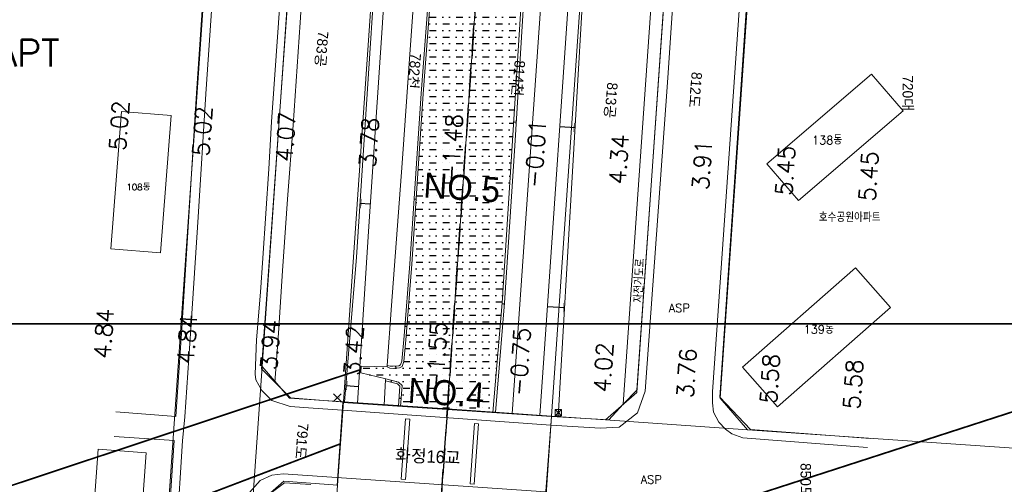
# Model space of a CAD drawing. Header units: metres. Extents: x 183400 to 184400, y 422200 to 427800.
# Tile 4 of 221: x 183903 to 184138, y 422562 to 422673. Entities that reach past the tile are written whole.
import ezdxf
from ezdxf.enums import TextEntityAlignment as Align

# ---------------------------------------------------------------- set-up
doc = ezdxf.new("R2010")
doc.units = ezdxf.units.M
doc.linetypes.add('DASHED2', pattern=[9.525, 6.35, -3.175])
for name, color, linetype in [('NR', 7, 'Continuous'), ('num', 7, 'Continuous'), ('si', 7, 'Continuous'), ('교량명', 7, 'Continuous'), ('구조물명칭_작업', 5, 'Continuous'), ('동별경계', 3, 'DASHED2'), ('일람표', 7, 'Continuous'), ('하천', 140, 'Continuous'), ('횡단타점', 11, 'Continuous')]:
    doc.layers.add(name, color=color, linetype=linetype)
for name, color, linetype, lineweight in [('지번', 252, 'Continuous', 5), ('지적', 252, 'Continuous', 5), ('현황도', 7, 'Continuous', 5), ('현황선', 7, 'Continuous', 5)]:
    doc.layers.add(name, color=color, linetype=linetype, lineweight=lineweight)
doc.layers.get('si').off()
doc.styles.add('GHS', font='ROMANS', dxfattribs={"bigfont": 'GHS'})
doc.styles.add('gwang', font='romans.shx', dxfattribs={"bigfont": ' WHGTXT.SHX'})
doc.styles.get("Standard").update_dxf_attribs({"font": 'romans.shx', "bigfont": 'ghs.shx'})
doc.styles.add('UPM', font='Gulim.ttf')
doc.styles.add('돋움', font='Dotum.ttf')

# ---------------------------------------------------------------- blocks, each defined once
blk = doc.blocks.new('si')
at = {"layer": '현황선'}
for points in [[(-0.75, 0.75), (-0.75, -0.75), (0.75, -0.75), (0.75, 0.75), (-0.75, 0.75), (0.75, -0.75)], [(-0.75, -0.75), (0.75, 0.75)]]:
    blk.add_lwpolyline(points, dxfattribs=at)
at = {"layer": '현황선', "style": 'GHS'}
blk.add_text('신호제어기', height=0.228, dxfattribs=at).set_placement((-0.74, -0.15))

msp = doc.modelspace()

# ---------------------------------------------------------------- hatches: boundary and pattern name
at = {"layer": '하천'}
h = msp.add_hatch(dxfattribs=at)
h.set_pattern_fill('MUDST', color=256, scale=0.25, style=0)
h.paths.add_polyline_path([(184025.96, 422718.75), (184027.1, 422737.44), (184027.84, 422755.09), (184006.38, 422755.82), (184005.52, 422743.45), (184004.21, 422722.18), (184002.42, 422697.04), (184000.86, 422676.12), (183999.25, 422655.09), (183997.76, 422632.39), (183996.5, 422614.3), (183995.17, 422597.05), (183994.61, 422590.92), (183994.17, 422589.77), (183993.59, 422589.45), (183992.11, 422589.29), (183991.22, 422589.31), (183990.6, 422589.69), (183984.41, 422589.86), (183984.33, 422588.21), (183990.28, 422586.81), (183993.31, 422586.01), (183994.18, 422585.2), (183993.8, 422580.2), (184015.96, 422578.73), (184018.13, 422605.03), (184020.57, 422642.65), (184023.35, 422687), (184024.32, 422699.85)])

# ---------------------------------------------------------------- linework, layer by layer
at = {"layer": 'NR'}
for p, q in [((184020.84, 422648.34), (184021.53, 422648.29)), ((184032.01, 422647.26), (184035.63, 422647.04)), ((183986.56, 422628.62), (183984.1, 422628.78)), ((183997.58, 422629.79), (183997.08, 422629.82)), ((184018.11, 422604.83), (184018.68, 422604.79)), ((184029.05, 422604.16), (184033.09, 422603.92)), ((183995.35, 422599.29), (183994.85, 422599.33)), ((183992.77, 422589.36), (183992.71, 422589.86)), ((183991.64, 422586.46), (183991.51, 422585.97)), ((183983.78, 422584.89), (183980.72, 422585.14)), ((183993.94, 422582.05), (183993.44, 422582.09))]:
    msp.add_line(p, q, dxfattribs=at)
for points in [[(184021.46, 422648.78), (184021.4, 422647.82), (184021.41, 422648.78), (184021.35, 422647.82)], [(184021.52, 422648.99), (184021.44, 422647.61), (184021.48, 422648.99), (184021.39, 422647.61)], [(184021.58, 422649.19), (184021.47, 422647.4), (184021.54, 422649.19), (184021.42, 422647.4)], [(184035.48, 422648.1), (184035.36, 422646.01), (184035.38, 422648.11), (184035.25, 422646.01)], [(184035.61, 422648.55), (184035.44, 422645.55), (184035.51, 422648.55), (184035.33, 422645.56)], [(184035.74, 422648.99), (184035.51, 422645.1), (184035.64, 422649), (184035.41, 422645.1)], [(183983.97, 422626.83), (183984.22, 422630.72), (183984.08, 422626.83), (183984.33, 422630.72)], [(183984.11, 422627.27), (183984.3, 422630.27), (183984.21, 422627.27), (183984.41, 422630.26)], [(183984.24, 422627.72), (183984.38, 422629.81), (183984.35, 422627.71), (183984.48, 422629.81)], [(183997.03, 422629.17), (183997.12, 422630.47), (183997.07, 422629.17), (183997.16, 422630.47)], [(183997.08, 422629.32), (183997.15, 422630.32), (183997.11, 422629.32), (183997.18, 422630.31)], [(183997.12, 422629.47), (183997.17, 422630.16), (183997.16, 422629.46), (183997.21, 422630.16)], [(184018.63, 422605.19), (184018.57, 422604.4), (184018.59, 422605.19), (184018.53, 422604.4)], [(184018.68, 422605.36), (184018.6, 422604.22), (184018.64, 422605.36), (184018.56, 422604.23)], [(184018.73, 422605.53), (184018.63, 422604.05), (184018.69, 422605.53), (184018.59, 422604.05)], [(184032.94, 422604.98), (184032.82, 422602.88), (184032.84, 422604.98), (184032.72, 422602.89)], [(184033.07, 422605.42), (184032.9, 422602.43), (184032.97, 422605.43), (184032.79, 422602.43)], [(184033.21, 422605.86), (184032.98, 422601.97), (184033.1, 422605.87), (184032.87, 422601.98)], [(183994.8, 422598.68), (183994.9, 422599.97), (183994.83, 422598.68), (183994.93, 422599.97)], [(183994.84, 422598.83), (183994.92, 422599.82), (183994.88, 422598.82), (183994.96, 422599.82)], [(183994.89, 422598.97), (183994.94, 422599.67), (183994.93, 422598.97), (183994.98, 422599.67)], [(183992.07, 422589.79), (183993.36, 422589.93), (183992.07, 422589.75), (183993.36, 422589.89)], [(183992.22, 422589.77), (183993.21, 422589.88), (183992.22, 422589.74), (183993.22, 422589.84)], [(183992.37, 422589.75), (183993.07, 422589.82), (183992.38, 422589.72), (183993.07, 422589.79)], [(183980.56, 422583.2), (183980.88, 422587.08), (183980.66, 422583.19), (183980.98, 422587.07)], [(183980.7, 422583.64), (183980.95, 422586.63), (183980.8, 422583.63), (183981.05, 422586.62)], [(183980.84, 422584.08), (183981.01, 422586.17), (183980.95, 422584.07), (183981.12, 422586.16)], [(183992.14, 422585.81), (183990.88, 422586.14), (183992.15, 422585.84), (183990.89, 422586.17)], [(183992, 422585.88), (183991.04, 422586.13), (183992.01, 422585.91), (183991.05, 422586.17)], [(183991.87, 422585.95), (183991.19, 422586.13), (183991.88, 422585.98), (183991.2, 422586.16)], [(183993.39, 422581.44), (183993.49, 422582.73), (183993.43, 422581.43), (183993.53, 422582.73)], [(183993.44, 422581.58), (183993.52, 422582.58), (183993.47, 422581.58), (183993.55, 422582.58)], [(183993.49, 422581.73), (183993.54, 422582.43), (183993.52, 422581.73), (183993.57, 422582.43)]]:
    msp.add_solid(points, dxfattribs=at)
at = {"layer": '구조물명칭_작업', "ltscale": 20, "const_width": 0.4}
for points in [[(183889.23, 422557.45), (183984.37, 422589.04)], [(184141.23, 422579.13), (184021.66, 422540.44)], [(183895.83, 422539.39), (183979.3, 422571.17)]]:
    msp.add_lwpolyline(points, dxfattribs=at)
at = {"layer": '동별경계', "linetype": 'DASHED2'}
for points in [[(183919.36, 422200), (183983.23, 422264.19), (184005.06, 422579.57), (184028.42, 422916.95), (184030.49, 422946.88), (184094.22, 423868.64), (184119.18, 423867.3), (184147.53, 423866.35), (184149.98, 423866.13), (184153.63, 423870.43), (184160.01, 423878.68), (184155.65, 423879.54), (184149.75, 423909.83), (184148.52, 423920.17), (184139.19, 423955.37)], [(184028.42, 422916.95), (184005.06, 422579.57), (183983.23, 422264.19), (184099.01, 422380.56), (184107.37, 422388.68), (184116, 422396.5), (184124.89, 422404.02), (184134.04, 422411.24), (184143.43, 422418.13), (184153.05, 422424.7), (184162.88, 422430.93), (184172.93, 422436.82), (184183.18, 422442.37), (184193.6, 422447.56), (184204.2, 422452.38), (184214.96, 422456.85), (184225.87, 422460.93), (184236.91, 422464.65), (184248.07, 422467.98), (184259.34, 422470.92), (184270.71, 422473.48), (184282.15, 422475.64), (184293.66, 422477.41), (184300, 422478.17)]]:
    msp.add_lwpolyline(points, dxfattribs=at)
at = {"layer": '일람표'}
for points in [[(183700, 422600), (184300, 422600), (184300, 423000), (183700, 423000)], [(183700, 422200), (184300, 422200), (184300, 422600), (183700, 422600)]]:
    msp.add_lwpolyline(points, close=True, dxfattribs=at)
at = {"layer": '지적', "linetype": 'Continuous'}
for points in [[(183700, 422428.3), (183921.19, 422412.99), (183928.73, 422419.55), (183962.53, 422906.45), (183713.07, 422923.71)], [(183820.61, 422200), (183892.12, 422271.83), (183893, 422272.73), (183898.94, 422279.05), (183904.58, 422285.64), (183909.92, 422292.48), (183914.94, 422299.55), (183919.63, 422306.85), (183923.98, 422314.36), (183927.98, 422322.05), (183931.63, 422329.92), (183934.92, 422337.95), (183937.83, 422346.12), (183940.38, 422354.41), (183942.54, 422362.81), (183944.31, 422371.3), (183945.7, 422379.86), (183946.69, 422388.48), (183947.04, 422392.8), (183958.3, 422555.66), (183960.66, 422589.72), (183983.03, 422913), (183990.57, 422919.56), (183956.51, 422921.89)], [(183956.51, 422921.89), (183963.08, 422914.35), (183962.53, 422906.45), (183928.73, 422419.55), (183926.22, 422385.24), (183925.16, 422377.84), (183923.6, 422369.75), (183921.65, 422361.75), (183919.32, 422353.85), (183916.61, 422346.08), (183913.53, 422338.44), (183910.08, 422330.97), (183906.27, 422323.67), (183902.12, 422316.56), (183897.62, 422309.66), (183892.8, 422302.99), (183887.66, 422296.56), (183877.94, 422285.94), (183833.48, 422241.27), (183823.3, 422231.04)], [(183990.57, 422919.56), (183983.03, 422913), (183960.66, 422589.72), (183967.22, 422582.18), (183980.12, 422581.29), (184003.48, 422918.68), (183990.57, 422919.56)], [(184003.48, 422918.68), (183980.12, 422581.29), (184005.06, 422579.57), (184028.42, 422916.95), (184003.48, 422918.68)], [(184028.42, 422916.95), (184005.06, 422579.57), (184030.01, 422577.84), (184053.36, 422915.22), (184028.42, 422916.95)], [(184053.36, 422915.22), (184030.01, 422577.84), (184042.9, 422576.95), (184050.45, 422583.52), (184072.81, 422906.78), (184066.24, 422914.33), (184053.36, 422915.22)], [(184066.24, 422914.33), (184072.81, 422906.78), (184050.45, 422583.52), (184042.9, 422576.95), (184076.97, 422574.59), (184070.4, 422582.14), (184092.22, 422897.49), (184092.77, 422905.39), (184100.32, 422911.96), (184066.24, 422914.33)], [(184092.22, 422897.49), (184070.4, 422582.14), (184076.97, 422574.59), (184224.38, 422564.4)], [(183960.66, 422589.72), (183958.3, 422555.66), (183965.85, 422562.23), (183978.74, 422561.34), (183980.12, 422581.29), (183967.22, 422582.18), (183960.66, 422589.72)], [(183980.12, 422581.29), (183978.74, 422561.34), (183966.99, 422391.42), (183966.16, 422382.3), (183964.93, 422373.21), (183963.3, 422364.19), (183961.29, 422355.25), (183958.88, 422346.41), (183956.09, 422337.68), (183952.93, 422329.07), (183949.39, 422320.62), (183945.49, 422312.33), (183941.22, 422304.21), (183936.61, 422296.29), (183931.66, 422288.58), (183926.37, 422281.09), (183920.77, 422273.84), (183914.85, 422266.84), (183908.63, 422260.11), (183906.29, 422257.72), (183848.83, 422200)], [(183919.36, 422200), (183983.23, 422264.19), (184005.06, 422579.57), (183980.12, 422581.29)], [(184028.62, 422557.89), (184030.01, 422577.84), (184005.06, 422579.57), (183983.23, 422264.19)], [(184224.38, 422564.4), (184076.97, 422574.59), (184042.9, 422576.95), (184030.01, 422577.84), (184028.62, 422557.89), (184048.58, 422556.51), (184175.74, 422547.72), (184224.38, 422544.36)], [(183965.85, 422562.23), (183958.3, 422555.66), (183947.04, 422392.8), (183946.69, 422388.48), (183945.7, 422379.86), (183944.31, 422371.3), (183942.54, 422362.81), (183940.38, 422354.41), (183937.83, 422346.12), (183934.92, 422337.95), (183931.63, 422329.92), (183927.98, 422322.05), (183923.98, 422314.36), (183919.63, 422306.85), (183914.94, 422299.55), (183909.92, 422292.48), (183904.58, 422285.64), (183898.94, 422279.05), (183893, 422272.73), (183892.12, 422271.83), (183820.61, 422200)], [(183848.83, 422200), (183906.29, 422257.72), (183908.63, 422260.11), (183914.85, 422266.84), (183920.77, 422273.84), (183926.37, 422281.09), (183931.66, 422288.58), (183936.61, 422296.29), (183941.22, 422304.21), (183945.49, 422312.33), (183949.39, 422320.62), (183952.93, 422329.07), (183956.09, 422337.68), (183958.88, 422346.41), (183961.29, 422355.25), (183963.3, 422364.19), (183964.93, 422373.21), (183966.16, 422382.3), (183966.99, 422391.42), (183978.74, 422561.34), (183965.85, 422562.23)]]:
    msp.add_lwpolyline(points, dxfattribs=at)
at = {"layer": '현황도'}
for p, q in [((183924.38, 422617.91), (183926.96, 422650.84)), ((183926.96, 422650.84), (183938.88, 422649.9)), ((183936.3, 422616.98), (183938.88, 422649.9)), ((183936.3, 422616.98), (183924.38, 422617.91)), ((183990.6, 422589.69), (183990.6, 422589.99)), ((183990.28, 422586.81), (183990.21, 422586.52)), ((183977.78, 422581.37), (183979.58, 422583.17)), ((183979.58, 422581.37), (183977.78, 422583.17)), ((183980.01, 422581.12), (183978.6, 422561.22)), ((184030.01, 422577.8), (183980.01, 422581.12)), ((184029.85, 422575.71), (183979.88, 422579.26)), ((183993.99, 422562.77), (183995.03, 422577.22)), ((183994.99, 422562.7), (183996.03, 422577.15)), ((183996.03, 422577.15), (183995.03, 422577.22)), ((184028.5, 422557.7), (184030.01, 422577.8)), ((184030.01, 422577.8), (184030.01, 422577.8)), ((184030.85, 422577.9), (184032.35, 422577.9)), ((184010.47, 422561.6), (184011.52, 422576.05)), ((184011.47, 422561.52), (184012.51, 422575.98)), ((184012.51, 422575.98), (184011.52, 422576.05)), ((183994.99, 422562.7), (183993.99, 422562.77)), ((184011.47, 422561.52), (184010.47, 422561.6))]:
    msp.add_line(p, q, dxfattribs=at)
for points in [[(184003.75, 422922.04), (184064.9, 422917.68), (184071.08, 422915.99), (184074.48, 422911.12), (184074.79, 422907.05), (184064.91, 422764.13), (184057.85, 422658.88), (184052.46, 422583.81), (184050.62, 422578.65), (184046.2, 422575.21), (184041.69, 422574.94)], [(183958.96, 422587.88), (183959.32, 422596.11), (183960.25, 422607.58), (183960.79, 422615.72), (183962.26, 422637.15), (183962.89, 422648.34), (183964.58, 422672.13), (183966.27, 422696.14), (183967.85, 422717.13), (183969.23, 422739.56), (183970.92, 422762.69), (183972.5, 422786.9), (183974.3, 422813.95), (183975.88, 422840.17), (183977.78, 422866.8), (183979.69, 422889.21), (183980.64, 422903.56), (183981.27, 422913.9)], [(184050.54, 422915.27), (184047.29, 422869.55), (184039.83, 422759.64), (184039.07, 422748.57), (184034.02, 422676.57), (184029.14, 422605.44), (184027.16, 422577.99)], [(184030.01, 422577.8), (184043.75, 422576.98), (184047.16, 422580.73), (184053.79, 422675.52), (184052.32, 422677.19), (184053.06, 422684.53), (184054.59, 422685.8), (184060.44, 422772.96), (184052.8, 422773.52), (184049.98, 422778.24), (184060.88, 422777.56), (184061.65, 422789.09), (184059.28, 422791.91), (184054.71, 422792.44), (184055.54, 422804.73), (184060.12, 422804.65), (184062.94, 422806.94), (184069.86, 422909.77), (184066.31, 422914.05), (184053.13, 422915.09)], [(183990.6, 422589.99), (183991.64, 422604.4), (183994.21, 422638.44), (183996.06, 422664.57), (183999.83, 422717.18), (184003.83, 422774.37), (184006.33, 422809.15), (184008.33, 422844.63), (184011.12, 422884.22), (184012.29, 422899.82), (184008.85, 422900.14), (184009.05, 422900.36)], [(184020.54, 422578.43), (184028.53, 422692.66), (184034.02, 422764.29), (184039.09, 422840.58), (184042.74, 422897.42)], [(183961.96, 422609.18), (183964.55, 422646.42), (183968.25, 422697.98), (183972.03, 422751.02), (183973.64, 422779.06)], [(183963.7, 422585.93), (183964.54, 422597.71), (183965.56, 422612.66), (183966.76, 422629.84), (183968.08, 422647.61), (183969.74, 422672.18), (183971, 422691.27), (183971.25, 422695.05), (183973.77, 422696.47), (183978.39, 422696.3), (183979.32, 422708.8), (183974.74, 422709.31), (183972.32, 422711.86), (183973.63, 422730.29), (183974.92, 422748.27), (183976.21, 422766.87), (183976.95, 422778.82)], [(183980.39, 422581.17), (183983.27, 422615.92), (183985.32, 422647.73), (183988.33, 422692.89), (183991.35, 422735.44), (183993.5, 422768.66)], [(183995.58, 422763.66), (183992.1, 422712.93), (183989.42, 422670.93), (183986.12, 422622.08), (183983.53, 422580.94)], [(183990.6, 422589.69), (183991.22, 422589.31), (183992.11, 422589.29), (183993.59, 422589.45), (183994.17, 422589.77), (183994.61, 422590.92), (183995.17, 422597.05), (183996.5, 422614.3), (183997.76, 422632.39), (183999.25, 422655.09), (184000.86, 422676.12), (184002.42, 422697.04), (184004.21, 422722.18), (184005.52, 422743.45), (184006.38, 422755.82)], [(183991.36, 422589.81), (183992.09, 422589.79), (183993.44, 422589.93), (183993.77, 422590.12), (183994.12, 422591.04), (183994.68, 422597.09), (183996.01, 422614.34), (183997.26, 422632.43), (183998.75, 422655.13), (184000.36, 422676.16), (184001.92, 422697.08), (184003.71, 422722.22), (184005.02, 422743.49), (184005.88, 422755.84)], [(184031.55, 422577.71), (184038.47, 422695.37), (184042.99, 422755.7)], [(184027.84, 422755.09), (184027.1, 422737.44), (184025.96, 422718.75), (184024.32, 422699.85), (184023.35, 422687), (184020.57, 422642.65), (184018.13, 422605.03), (184015.96, 422578.73)], [(184028.44, 422755.07), (184027.69, 422737.41), (184026.56, 422718.71), (184024.92, 422699.8), (184023.95, 422686.95), (184021.17, 422642.61), (184018.73, 422604.99), (184016.56, 422578.69)], [(183939.98, 422577.8), (183941.38, 422598.93), (183943.11, 422625.65), (183944.94, 422655.22), (183946.87, 422683.34), (183948.56, 422707.9), (183949.87, 422726.7), (183951.26, 422746.83), (183951.49, 422749.34)], [(183942.16, 422577.65), (183943.57, 422598.78), (183945.3, 422625.51), (183947.13, 422655.08), (183949.05, 422683.19), (183950.75, 422707.75), (183952.05, 422726.55), (183953.44, 422746.65), (183953.67, 422749.14)], [(184077.91, 422693.75), (184070.3, 422582.36), (184077.65, 422574.61), (184106.31, 422572.48)], [(184105.74, 422570.37), (184075.83, 422572.64), (184073.17, 422573.63), (184071.71, 422574.69), (184070.07, 422576.42), (184068.79, 422578.76), (184068.57, 422581.06), (184068.57, 422583.68), (184075.36, 422680.78)], [(184050.4, 422584.1), (184056.87, 422676.56)], [(184081.58, 422638.31), (184106.69, 422659.8)], [(184106.69, 422659.8), (184114.24, 422650.98)], [(184089.14, 422629.49), (184114.24, 422650.98)], [(184089.14, 422629.49), (184081.58, 422638.31)], [(184102.8, 422613.42), (184075.73, 422589.58)], [(184111.19, 422603.9), (184102.8, 422613.42)], [(183967.42, 422582.2), (183960.47, 422589.15), (183961.96, 422609.18)], [(184084.12, 422580.06), (184111.19, 422603.9)], [(183990.28, 422586.81), (183984.33, 422588.21), (183984.41, 422589.86), (183990.6, 422589.69)], [(183990.6, 422589.99), (183991.36, 422589.81)], [(184084.12, 422580.06), (184075.73, 422589.58)], [(183979.88, 422579.26), (183972.91, 422579.77), (183967.36, 422580.15), (183963.01, 422581.62), (183960.58, 422583.98), (183959.18, 422586.56), (183958.96, 422587.88)], [(183989.9, 422580.48), (183990.21, 422586.52)], [(183990.2, 422586.32), (183993.06, 422585.56), (183993.67, 422585), (183993.3, 422580.23)], [(183990.28, 422586.81), (183993.31, 422586.01), (183994.18, 422585.2), (183993.8, 422580.19)], [(184047.16, 422580.73), (184050.4, 422584.1)], [(183967.42, 422582.2), (183980.39, 422581.17)], [(183939.98, 422577.8), (183925.59, 422578.86)], [(183941.6, 422571.9), (183942.16, 422577.65)], [(184041.69, 422574.94), (184029.85, 422575.71)], [(183939.56, 422572.04), (183925.18, 422572.95)], [(183929.18, 422421.06), (183932.84, 422476.11), (183935.3, 422513.34), (183938.14, 422550.48), (183939.56, 422572.04)], [(183931.22, 422420.93), (183934.88, 422475.98), (183937.35, 422513.2), (183940.19, 422550.33), (183941.6, 422571.9)], [(183918.94, 422536.79), (183921.38, 422569.91)], [(183932.91, 422569.06), (183921.38, 422569.91)], [(183930.47, 422535.94), (183932.91, 422569.06)], [(184028.65, 422559.68), (183965.71, 422564.05), (183962.98, 422563.74), (183960.18, 422562.46), (183957.62, 422559.51), (183956.86, 422557.7)], [(183961.56, 422558.48), (183966.05, 422561.85), (183972.36, 422561.5)]]:
    msp.add_lwpolyline(points, dxfattribs=at)

# ---------------------------------------------------------------- block references
at = {"layer": 'si'}
msp.add_blockref('si', (184031.6, 422578.65), dxfattribs=at)

# ---------------------------------------------------------------- texts
at = {"layer": 'num', "style": '돋움'}
for s, p in [('NO.5', (183999.17, 422630.27)), ('NO.4', (183995.45, 422581.07))]:
    msp.add_text(s, height=6, rotation=356.1313, dxfattribs=at).set_placement(p)
at = {"layer": '교량명', "style": '돋움'}
msp.add_text('화정16교', height=3, rotation=357.2751, dxfattribs=at).set_placement((183992.48, 422567.09))
at = {"layer": '지번', "style": 'UPM'}
for s, rotation, p in [('783공', 265.0949, (183974.95, 422665.84)), ('782천', 265.0949, (183997.14, 422660.55)), ('814천', 265.0949, (184022.08, 422658.82)), ('812도', 265.0949, (184064.48, 422656.02)), ('720대', 270, (184115.36, 422655.21)), ('813공', 265.0949, (184044.26, 422653.52)), ('791도', 265.0949, (183970.17, 422571.85)), ('850도', 270, (184090.91, 422562.3))]:
    msp.add_text(s, height=2.5, rotation=rotation, dxfattribs=at).set_placement(p, align=Align.MIDDLE_CENTER)
at = {"layer": '현황도'}
for s, height, p in [('호수마을 APT', 6.432, (183865.33, 422661.67)), ('108동', 1.5, (183928.14, 422631.98))]:
    msp.add_text(s, height=height, dxfattribs=at).set_placement(p)
at = {"layer": '현황도', "style": 'GHS'}
for s, height, p in [('138동', 2, (184092.39, 422642.98)), ('호수공원아파트', 2, (184094.03, 422624.43)), ('ASP', 2, (184058.09, 422602.76)), ('139동', 2, (184090.39, 422597.63)), ('신호제어기', 0.196, (183978.05, 422582.13)), ('ASP', 2, (184051.37, 422561.65))]:
    msp.add_text(s, height=height, dxfattribs=at).set_placement(p)
msp.add_text('자전거도로', height=2, rotation=87.3847, dxfattribs=at).set_placement((184051.85, 422605))
at = {"layer": '횡단타점', "color": 171, "style": 'gwang'}
for s, p in [('5.02', (183928.39, 422647.34)), ('5.02', (183948.34, 422645.99)), ('4.07', (183968.3, 422644.64)), ('3.78', (183988.25, 422643.29)), ('-1.48', (184008.21, 422641.95)), ('-0.01', (184028.16, 422640.6)), ('4.34', (184048.12, 422639.25)), ('3.91', (184068.07, 422637.9)), ('5.45', (184088.03, 422636.55)), ('5.45', (184107.98, 422635.2)), ('4.84', (183924.7, 422597.48)), ('4.84', (183944.66, 422596.13)), ('3.94', (183964.61, 422594.78)), ('3.42', (183984.57, 422593.43)), ('-1.55', (184004.52, 422592.08)), ('-0.75', (184024.48, 422590.73)), ('4.02', (184044.43, 422589.38)), ('3.76', (184064.39, 422588.03)), ('5.58', (184084.34, 422586.68)), ('5.58', (184104.29, 422585.33))]:
    msp.add_text(s, height=4, rotation=86.1313, dxfattribs=at).set_placement(p, align=Align.CENTER)

doc.saveas('drawing.dxf')
